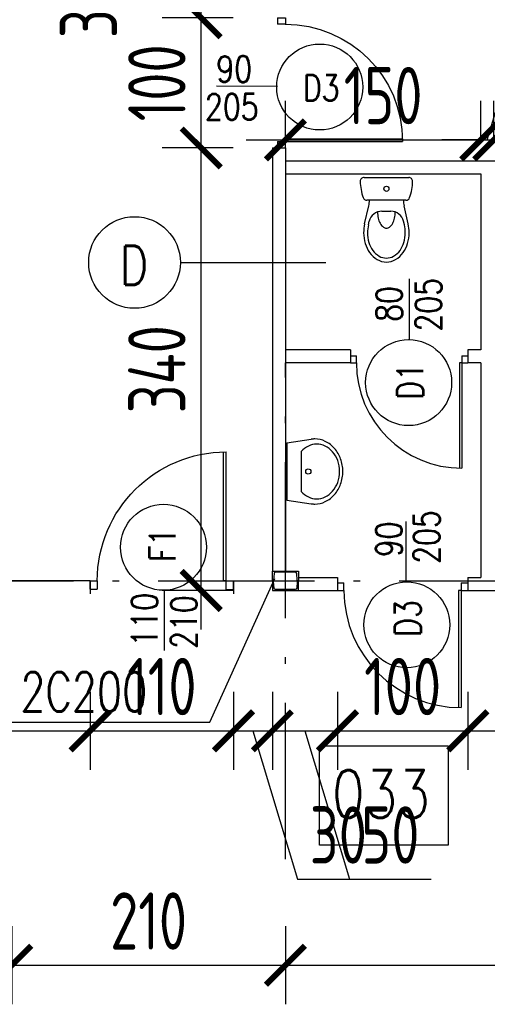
# Model space of a CAD drawing. Extents: x 153948 to 285449, y -89387 to -60195.
# Tile 57 of 101: x 254166 to 254525, y -75855 to -75099. Entities that reach past the tile are written whole.
import ezdxf
from ezdxf.enums import TextEntityAlignment as Align

# ---------------------------------------------------------------- set-up
doc = ezdxf.new("R2010")
doc.units = 0
doc.header["$LTSCALE"] = 100
doc.header["$MEASUREMENT"] = 0
doc.header["$PDMODE"] = 1
doc.linetypes.add('ACAD_ISO10W100', pattern=[18.5, 12, -3, 0.5, -3])
doc.layers.get('0').update_dxf_attribs({"linetype": 'CONTINUOUS'})
doc.layers.get('DEFPOINTS').update_dxf_attribs({"linetype": 'CONTINUOUS'})
for name, color, linetype in [('1', 2, 'CONTINUOUS'), ('A-ARM', 2, 'CONTINUOUS'), ('ALUMINIUM', 5, 'CONTINUOUS'), ('DRZWI', 5, 'CONTINUOUS'), ('K-STA', 2, 'CONTINUOUS'), ('OPIS-POM', 2, 'CONTINUOUS'), ('OSIE', 8, 'ACAD_ISO10W100'), ('R-----OP', 2, 'CONTINUOUS'), ('SCIANY-GK', 11, 'CONTINUOUS'), ('SIATKA', 2, 'ZIGZAG'), ('TEXT', 11, 'CONTINUOUS'), ('WYMIARY', 1, 'CONTINUOUS')]:
    doc.layers.add(name, color=color, linetype=linetype)
doc.styles.add('DYBY-NORMALNY-0-8-N', font='ROMANS.SHX', dxfattribs={"width": 0.8})
doc.styles.add('STYLE2', font='isocp.shx', dxfattribs={"width": 0.8})
doc.styles.add('TXT3', font='SIMPLEX.SHX', dxfattribs={"width": 0.75, "height": 40})
doc.linetypes.add('ZIGZAG', pattern='A,0.0001,-0.2,[131,ltypeshp.shx,S=0.2,R=0,X=-0.2,Y=0],-0.4,[131,ltypeshp.shx,S=0.2,R=180,X=0.2,Y=0],-0.2', length=0.8001)
doc.dimstyles.new('KRESKI_100', dxfattribs={"dimscale": 20, "dimtxt": 2.2, "dimasz": 1.5, "dimexe": 1.5, "dimexo": 1.5, "dimgap": 0.6, "dimtad": 1, "dimdec": 1, "dimrnd": 0.5, "dimdsep": 46, "dimtxsty": 'STYLE2', "dimblk1": 'ARCHTICK', "dimblk2": 'ARCHTICK', "dimsah": 1, "dimcen": 2.5, "dimdle": 1.5, "dimclrd": 10, "dimclre": 10, "dimclrt": 15, "dimadec": 0, "dimazin": 0, "dimtfac": 1, "dimtdec": 1, "dimtmove": 1, "dimatfit": 3, "dimldrblk": 'ARCHTICK', "dimfxl": 1.5, "dimfxlon": 1, "dimtolj": 1, "dimtzin": 0, "dimarcsym": 0})

# ---------------------------------------------------------------- blocks, each defined once
blk = doc.blocks.new('SC200X2')
at = {"layer": '1'}
for points in [[(-10, 7.5), (-10, 0), (-9.7, 0, 0.391021), (-9.11, 0.55), (-8.71, 5.56, -0.391021), (-7.56, 6.62), (7.56, 6.62, -0.391021), (8.71, 5.56), (9.11, 0.55, 0.391021), (9.7, 0), (10, 0), (10, 7.5)], [(-10, -7.5), (-10, 0), (-9.7, 0, -0.391021), (-9.11, -0.55), (-8.71, -5.56, 0.391021), (-7.56, -6.62), (7.56, -6.62, 0.391021), (8.71, -5.56), (9.11, -0.55, -0.391021), (9.7, 0), (10, 0), (10, -7.5)]]:
    blk.add_lwpolyline(points, format="xyb", close=True, dxfattribs=at)
blk = doc.blocks.new('IREK-B09X0507')
at = {"layer": 'A-ARM'}
for p, q in [((-16.71, 35.72), (-13.51, 21.89)), ((-13.78, 36.39), (-13.17, 33.73)), ((13.78, 36.39), (13.17, 33.73)), ((16.71, 35.72), (13.51, 21.89)), ((3.43, 25.98), (-3.43, 25.98)), ((-14.98, 17.5), (14.98, 17.5)), ((17.1, 0), (-17.1, 0))]:
    blk.add_line(p, q, dxfattribs=at)
for points in [[(17.5, 42.5, 0.072039), (16.29, 50.85, 0.083339), (12.91, 57.78, 0.106661), (7.06, 63.1, 0.132138), (0, 65, 0.132138), (-7.06, 63.1, 0.106661), (-12.91, 57.78, 0.083339), (-16.29, 50.85, 0.072039), (-17.5, 42.5, 0.05824), (-16.71, 35.72, 0.083339)], [(14.5, 42.5, 0.072039), (13.41, 49.99, 0.083339), (10.47, 56.04, 0.106661), (5.55, 60.51, 0.132138), (0, 62, 0.132138), (-5.55, 60.51, 0.106661), (-10.47, 56.04, 0.083339), (-13.41, 49.99, 0.072039), (-14.5, 42.5, 0.05824), (-13.79, 36.41, 0.05824)], [(6.84, 26.59, 0.047502), (6.29, 31.25, 0.067446), (4.85, 35.21, 0.105232), (2.35, 38.22, 0.168531), (0, 39.03, 0.168531), (-2.35, 38.22, 0.105232), (-4.85, 35.21, 0.067446), (-6.29, 31.25, 0.047502), (-6.84, 26.59, 0.053598)], [(13.79, 36.41, 0.05824), (14.5, 42.5, 0.05824)], [(16.71, 35.72, 0.05824), (17.5, 42.5, 0.072039)]]:
    blk.add_lwpolyline(points, format="xyb", dxfattribs=at)
blk.add_circle((0, 8.75), 1.96, dxfattribs=at)
for centre, radius, start, end in [((-3.43, 35.98), 10, 193.00467, 270), ((3.43, 35.98), 10, 270, 346.99533), ((16.9, 2.68), 37, 159.65826, 179.46235), ((-14.98, 14.5), 3, 90, 159.65826), ((-33, 17.39), 20, 0.32832, 13.00467), ((33, 17.39), 20, 166.99533, 179.67168), ((14.98, 14.5), 3, 20.34174, 90), ((-16.9, 2.68), 37, 0.53765, 20.34174), ((-17.1, 3), 3, 179.46235, 270), ((17.1, 3), 3, 270, 0.53765)]:
    blk.add_arc(centre, radius, start, end, dxfattribs=at)
blk = doc.blocks.new('D90')
at = {"layer": 'ALUMINIUM'}
for p, q in [((-4.5, 0), (0, 0)), ((0, 0), (0, -5.4)), ((-90.02, -0.04), (-90.02, -5.44)), ((-90.02, -0.04), (-85.52, -0.04)), ((-90.02, -5.44), (-85.52, -5.44)), ((-85.52, -5.4), (-85.52, -0.04)), ((-6.32, -5.4), (-6.32, -86.38)), ((-4.5, -5.4), (-6.32, -5.4)), ((-4.52, -5.4), (-4.52, -86.4)), ((-4.5, 0), (-4.5, -5.4)), ((-4.5, -5.4), (0, -5.4))]:
    blk.add_line(p, q, dxfattribs=at)
blk.add_arc((-4.52, -5.4), 81, 180, 270, dxfattribs=at)
blk = doc.blocks.new('D100')
at = {"layer": 'ALUMINIUM'}
for p, q in [((0, 0), (0, -6)), ((0, 0), (5, 0)), ((5, -5.96), (5, 0)), ((95.02, 0.04), (100.02, 0.04)), ((95.02, 0.04), (95.02, -5.96)), ((100.02, 0.04), (100.02, -5.96)), ((0, -6), (5, -6)), ((93, -5.96), (93, -95.93)), ((95.02, -5.96), (93, -5.96)), ((95, -5.96), (95, -95.96)), ((95.02, -5.96), (100.02, -5.96))]:
    blk.add_line(p, q, dxfattribs=at)
blk.add_arc((95, -5.96), 90, 180, 270, dxfattribs=at)
blk = doc.blocks.new('IREK-B09X0204')
at = {"layer": 'A-ARM'}
for p, q in [((-22, 0), (-24.8, 18.76)), ((22, 0), (24.8, 18.76)), ((-15.26, 11), (15.26, 11)), ((-22, 0), (22, 0))]:
    blk.add_line(p, q, dxfattribs=at)
for points in [[(24.8, 18.76, 0.037015), (25, 21.5, 0.112687), (23.16, 29.56, 0.103282), (17.68, 36.7, 0.092276), (9.73, 41.32, 0.085761), (0, 43, 0.085761), (-9.73, 41.32, 0.092276), (-17.68, 36.7, 0.103282), (-23.16, 29.56, 0.112687), (-25, 21.5, 0.112687)], [(15.26, 11, 0.099658), (19.56, 16.67, 0.112687), (21, 23, 0.112687), (19.56, 29.33, 0.103282), (15.07, 35.17, 0.092276), (8.39, 39.05, 0.085761), (0, 40.5, 0.085761), (-8.39, 39.05, 0.092276), (-15.07, 35.17, 0.103282), (-19.56, 29.33, 0.112687), (-21, 23, 0.112687)], [(-21, 23, 0.112687), (-19.56, 16.67, 0.099658), (-15.26, 11, 0.092276)], [(-25, 21.5, 0.037015), (-24.8, 18.76, 0.103282)]]:
    blk.add_lwpolyline(points, format="xyb", dxfattribs=at)
blk.add_circle((0, 16.5), 2, dxfattribs=at)
blk = doc.blocks.new('D110')
at = {"layer": 'ALUMINIUM'}
for p, q in [((0, 0), (5.5, 0)), ((0, 0), (0, -6.6)), ((5.5, -6.55), (5.5, 0)), ((104.52, 0.05), (104.52, -6.55)), ((104.52, 0.05), (110.02, 0.05)), ((110.02, 0.05), (110.02, -6.55)), ((0, -6.6), (5.5, -6.6)), ((104.52, -6.55), (102.3, -6.55)), ((102.3, -6.55), (102.3, -105.53)), ((104.5, -6.55), (104.5, -105.55)), ((104.52, -6.55), (110.02, -6.55))]:
    blk.add_line(p, q, dxfattribs=at)
blk.add_arc((104.5, -6.55), 99, 180, 270, dxfattribs=at)
blk = doc.blocks.new('_ARCHTICK')
at = {"color": 0, "linetype": 'ByBlock', "const_width": 0.15}
blk.add_lwpolyline([(-0.5, -0.5), (0.5, 0.5)], dxfattribs=at)
blk = doc.blocks.new('*D173')
at = {"layer": 'DEFPOINTS', "color": 0, "ltscale": 0.1, "transparency": 16777216}
for p in [(254020.4, -75539.55), (254220.56, -75539.55), (254220.56, -75644.81)]:
    blk.add_point(p, dxfattribs=at)
at = {"layer": 'WYMIARY', "color": 10, "lineweight": -2, "ltscale": 0.1, "transparency": 16777216}
for p, q in [((254020.4, -75614.81), (254020.4, -75674.81)), ((254220.56, -75614.81), (254220.56, -75674.81)), ((253990.4, -75644.81), (254250.56, -75644.81))]:
    blk.add_line(p, q, dxfattribs=at)
at = {"layer": 'WYMIARY', "color": 10, "lineweight": -2, "ltscale": 0.1, "transparency": 16777216, "xscale": 30, "yscale": 30, "zscale": 30, "rotation": 180}
blk.add_blockref('_ARCHTICK', (254020.4, -75644.81), dxfattribs=at)
at = {"layer": 'WYMIARY', "color": 10, "lineweight": -2, "ltscale": 0.1, "transparency": 16777216, "xscale": 30, "yscale": 30, "zscale": 30}
blk.add_blockref('_ARCHTICK', (254220.56, -75644.81), dxfattribs=at)
at = {"layer": 'WYMIARY', "color": 15, "ltscale": 0.1, "transparency": 16777216, "insert": (254120.48, -75610.8), "char_height": 44, "attachment_point": 5, "style": 'STYLE2'}
blk.add_mtext('\\A1;200', dxfattribs=at)
blk = doc.blocks.new('*D174')
at = {"layer": 'DEFPOINTS', "color": 0, "ltscale": 0.1, "transparency": 16777216}
for p in [(254220.56, -75539.55), (254330.56, -75539.55), (254330.56, -75644.81)]:
    blk.add_point(p, dxfattribs=at)
at = {"layer": 'WYMIARY', "color": 10, "lineweight": -2, "ltscale": 0.1, "transparency": 16777216}
for p, q in [((254220.56, -75614.81), (254220.56, -75674.81)), ((254330.56, -75614.81), (254330.56, -75674.81)), ((254190.56, -75644.81), (254360.56, -75644.81))]:
    blk.add_line(p, q, dxfattribs=at)
at = {"layer": 'WYMIARY', "color": 10, "lineweight": -2, "ltscale": 0.1, "transparency": 16777216, "xscale": 30, "yscale": 30, "zscale": 30, "rotation": 180}
blk.add_blockref('_ARCHTICK', (254220.56, -75644.81), dxfattribs=at)
at = {"layer": 'WYMIARY', "color": 10, "lineweight": -2, "ltscale": 0.1, "transparency": 16777216, "xscale": 30, "yscale": 30, "zscale": 30}
blk.add_blockref('_ARCHTICK', (254330.56, -75644.81), dxfattribs=at)
at = {"layer": 'WYMIARY', "color": 15, "ltscale": 0.1, "transparency": 16777216, "insert": (254275.56, -75610.81), "char_height": 44, "attachment_point": 5, "style": 'STYLE2'}
blk.add_mtext('\\A1;110', dxfattribs=at)
blk = doc.blocks.new('*D175')
at = {"layer": 'DEFPOINTS', "color": 0, "ltscale": 0.1, "transparency": 16777216}
for p in [(254360.4, -75529.55), (254330.56, -75539.55), (254360.4, -75644.81)]:
    blk.add_point(p, dxfattribs=at)
at = {"layer": 'WYMIARY', "color": 10, "lineweight": -2, "ltscale": 0.1, "transparency": 16777216}
for p, q in [((254330.56, -75614.81), (254330.56, -75674.81)), ((254360.4, -75614.81), (254360.4, -75674.81)), ((254300.56, -75644.81), (254390.4, -75644.81)), ((254345.48, -75644.81), (254379.68, -75758.81)), ((254379.68, -75758.81), (254442.43, -75758.81))]:
    blk.add_line(p, q, dxfattribs=at)
at = {"layer": 'WYMIARY', "color": 10, "lineweight": -2, "ltscale": 0.1, "transparency": 16777216, "xscale": 30, "yscale": 30, "zscale": 30, "rotation": 180}
blk.add_blockref('_ARCHTICK', (254330.56, -75644.81), dxfattribs=at)
at = {"layer": 'WYMIARY', "color": 10, "lineweight": -2, "ltscale": 0.1, "transparency": 16777216, "xscale": 30, "yscale": 30, "zscale": 30}
blk.add_blockref('_ARCHTICK', (254360.4, -75644.81), dxfattribs=at)
at = {"layer": 'WYMIARY', "color": 15, "ltscale": 0.1, "transparency": 16777216, "insert": (254411.05, -75724.81), "char_height": 44, "attachment_point": 5, "style": 'STYLE2'}
blk.add_mtext('\\A1;30', dxfattribs=at)
blk = doc.blocks.new('*D176')
at = {"layer": 'DEFPOINTS', "color": 0, "ltscale": 0.1, "transparency": 16777216}
for p in [(254360.4, -75529.55), (254410.4, -75537.05), (254410.4, -75644.81)]:
    blk.add_point(p, dxfattribs=at)
at = {"layer": 'WYMIARY', "color": 10, "lineweight": -2, "ltscale": 0.1, "transparency": 16777216}
for p, q in [((254360.4, -75614.81), (254360.4, -75674.81)), ((254410.4, -75614.81), (254410.4, -75674.81)), ((254330.4, -75644.81), (254440.4, -75644.81)), ((254385.4, -75644.81), (254419.6, -75758.81)), ((254419.6, -75758.81), (254482.35, -75758.81))]:
    blk.add_line(p, q, dxfattribs=at)
at = {"layer": 'WYMIARY', "color": 10, "lineweight": -2, "ltscale": 0.1, "transparency": 16777216, "xscale": 30, "yscale": 30, "zscale": 30, "rotation": 180}
blk.add_blockref('_ARCHTICK', (254360.4, -75644.81), dxfattribs=at)
at = {"layer": 'WYMIARY', "color": 10, "lineweight": -2, "ltscale": 0.1, "transparency": 16777216, "xscale": 30, "yscale": 30, "zscale": 30}
blk.add_blockref('_ARCHTICK', (254410.4, -75644.81), dxfattribs=at)
at = {"layer": 'WYMIARY', "color": 15, "ltscale": 0.1, "transparency": 16777216, "insert": (254450.98, -75724.81), "char_height": 44, "attachment_point": 5, "style": 'STYLE2'}
blk.add_mtext('\\A1;50', dxfattribs=at)
blk = doc.blocks.new('*D177')
at = {"layer": 'DEFPOINTS', "color": 0, "ltscale": 0.1, "transparency": 16777216}
for p in [(254410.4, -75537.05), (254510.45, -75537.05), (254510.45, -75644.81)]:
    blk.add_point(p, dxfattribs=at)
at = {"layer": 'WYMIARY', "color": 10, "lineweight": -2, "ltscale": 0.1, "transparency": 16777216}
for p, q in [((254410.4, -75614.81), (254410.4, -75674.81)), ((254510.45, -75614.81), (254510.45, -75674.81)), ((254380.4, -75644.81), (254540.45, -75644.81))]:
    blk.add_line(p, q, dxfattribs=at)
at = {"layer": 'WYMIARY', "color": 10, "lineweight": -2, "ltscale": 0.1, "transparency": 16777216, "xscale": 30, "yscale": 30, "zscale": 30, "rotation": 180}
blk.add_blockref('_ARCHTICK', (254410.4, -75644.81), dxfattribs=at)
at = {"layer": 'WYMIARY', "color": 10, "lineweight": -2, "ltscale": 0.1, "transparency": 16777216, "xscale": 30, "yscale": 30, "zscale": 30}
blk.add_blockref('_ARCHTICK', (254510.45, -75644.81), dxfattribs=at)
at = {"layer": 'WYMIARY', "color": 15, "ltscale": 0.1, "transparency": 16777216, "insert": (254460.43, -75610.81), "char_height": 44, "attachment_point": 5, "style": 'STYLE2'}
blk.add_mtext('\\A1;100', dxfattribs=at)
blk = doc.blocks.new('*D178')
at = {"layer": 'DEFPOINTS', "color": 0, "ltscale": 0.1, "transparency": 16777216}
for p in [(254510.45, -75537.05), (254570.4, -75537.05), (254570.4, -75644.81)]:
    blk.add_point(p, dxfattribs=at)
at = {"layer": 'WYMIARY', "color": 10, "lineweight": -2, "ltscale": 0.1, "transparency": 16777216}
for p, q in [((254510.45, -75614.81), (254510.45, -75674.81)), ((254570.4, -75614.81), (254570.4, -75674.81)), ((254480.45, -75644.81), (254600.4, -75644.81)), ((254540.43, -75644.81), (254574.63, -75758.81)), ((254574.63, -75758.81), (254639.48, -75758.81))]:
    blk.add_line(p, q, dxfattribs=at)
at = {"layer": 'WYMIARY', "color": 10, "lineweight": -2, "ltscale": 0.1, "transparency": 16777216, "xscale": 30, "yscale": 30, "zscale": 30, "rotation": 180}
blk.add_blockref('_ARCHTICK', (254510.45, -75644.81), dxfattribs=at)
at = {"layer": 'WYMIARY', "color": 10, "lineweight": -2, "ltscale": 0.1, "transparency": 16777216, "xscale": 30, "yscale": 30, "zscale": 30}
blk.add_blockref('_ARCHTICK', (254570.4, -75644.81), dxfattribs=at)
at = {"layer": 'WYMIARY', "color": 15, "ltscale": 0.1, "transparency": 16777216, "insert": (254607.05, -75724.81), "char_height": 44, "attachment_point": 5, "style": 'STYLE2'}
blk.add_mtext('\\A1;60', dxfattribs=at)
blk = doc.blocks.new('*D187')
at = {"layer": 'DEFPOINTS', "color": 0, "ltscale": 0.1, "transparency": 16777216}
for p in [(254520.4, -75190.81), (254370.4, -75217.05), (254520.4, -75217.05)]:
    blk.add_point(p, dxfattribs=at)
at = {"layer": 'WYMIARY', "color": 10, "lineweight": -2, "ltscale": 0.1, "transparency": 16777216}
for p, q in [((254370.4, -75190.81), (254370.4, -75160.81)), ((254520.4, -75190.81), (254520.4, -75160.81)), ((254340.4, -75190.81), (254550.4, -75190.81))]:
    blk.add_line(p, q, dxfattribs=at)
at = {"layer": 'WYMIARY', "color": 10, "lineweight": -2, "ltscale": 0.1, "transparency": 16777216, "xscale": 30, "yscale": 30, "zscale": 30, "rotation": 180}
blk.add_blockref('_ARCHTICK', (254370.4, -75190.81), dxfattribs=at)
at = {"layer": 'WYMIARY', "color": 10, "lineweight": -2, "ltscale": 0.1, "transparency": 16777216, "xscale": 30, "yscale": 30, "zscale": 30}
blk.add_blockref('_ARCHTICK', (254520.4, -75190.81), dxfattribs=at)
at = {"layer": 'WYMIARY', "color": 15, "ltscale": 0.1, "transparency": 16777216, "insert": (254445.4, -75156.81), "char_height": 44, "attachment_point": 5, "style": 'STYLE2'}
blk.add_mtext('\\A1;150', dxfattribs=at)
blk = doc.blocks.new('*D188')
at = {"layer": 'DEFPOINTS', "color": 0, "ltscale": 0.1, "transparency": 16777216}
for p in [(254530.4, -75190.81), (254520.4, -75217.05), (254530.4, -75217.05)]:
    blk.add_point(p, dxfattribs=at)
at = {"layer": 'WYMIARY', "color": 10, "lineweight": -2, "ltscale": 0.1, "transparency": 16777216}
for p, q in [((254525.4, -75190.81), (254546.4, -75120.81)), ((254546.4, -75120.81), (254602.11, -75120.81)), ((254520.4, -75190.81), (254520.4, -75160.81)), ((254530.4, -75190.81), (254530.4, -75160.81)), ((254520.4, -75190.81), (254490.4, -75190.81)), ((254520.4, -75190.81), (254530.4, -75190.81)), ((254520.4, -75190.81), (254530.4, -75190.81)), ((254530.4, -75190.81), (254560.4, -75190.81))]:
    blk.add_line(p, q, dxfattribs=at)
at = {"layer": 'WYMIARY', "color": 10, "lineweight": -2, "ltscale": 0.1, "transparency": 16777216, "xscale": 30, "yscale": 30, "zscale": 30}
blk.add_blockref('_ARCHTICK', (254520.4, -75190.81), dxfattribs=at)
at = {"layer": 'WYMIARY', "color": 10, "lineweight": -2, "ltscale": 0.1, "transparency": 16777216, "xscale": 30, "yscale": 30, "zscale": 30, "rotation": 180}
blk.add_blockref('_ARCHTICK', (254530.4, -75190.81), dxfattribs=at)
at = {"layer": 'WYMIARY', "color": 15, "ltscale": 0.1, "transparency": 16777216, "insert": (254574.26, -75086.81), "char_height": 44, "attachment_point": 5, "style": 'STYLE2'}
blk.add_mtext('\\A1;10', dxfattribs=at)
blk = doc.blocks.new('*D189')
at = {"layer": 'DEFPOINTS', "color": 0, "ltscale": 0.1, "transparency": 16777216}
for p in [(254680.4, -75190.81), (254530.4, -75217.05), (254680.4, -75217.05)]:
    blk.add_point(p, dxfattribs=at)
at = {"layer": 'WYMIARY', "color": 10, "lineweight": -2, "ltscale": 0.1, "transparency": 16777216}
for p, q in [((254530.4, -75190.81), (254530.4, -75160.81)), ((254680.4, -75190.81), (254680.4, -75160.81)), ((254500.4, -75190.81), (254710.4, -75190.81))]:
    blk.add_line(p, q, dxfattribs=at)
at = {"layer": 'WYMIARY', "color": 10, "lineweight": -2, "ltscale": 0.1, "transparency": 16777216, "xscale": 30, "yscale": 30, "zscale": 30, "rotation": 180}
blk.add_blockref('_ARCHTICK', (254530.4, -75190.81), dxfattribs=at)
at = {"layer": 'WYMIARY', "color": 10, "lineweight": -2, "ltscale": 0.1, "transparency": 16777216, "xscale": 30, "yscale": 30, "zscale": 30}
blk.add_blockref('_ARCHTICK', (254680.4, -75190.81), dxfattribs=at)
at = {"layer": 'WYMIARY', "color": 15, "ltscale": 0.1, "transparency": 16777216, "insert": (254605.4, -75156.81), "char_height": 44, "attachment_point": 5, "style": 'STYLE2'}
blk.add_mtext('\\A1;150', dxfattribs=at)
blk = doc.blocks.new('*D192')
at = {"layer": 'DEFPOINTS', "color": 0, "ltscale": 0.1, "transparency": 16777216}
for p in [(254305.75, -75197.05), (254360.4, -75197.05), (254360.4, -75537.05)]:
    blk.add_point(p, dxfattribs=at)
at = {"layer": 'WYMIARY', "color": 10, "lineweight": -2, "ltscale": 0.1, "transparency": 16777216}
for p, q in [((254305.75, -75567.05), (254305.75, -75167.05)), ((254330.4, -75197.05), (254275.75, -75197.05)), ((254330.4, -75537.05), (254275.75, -75537.05))]:
    blk.add_line(p, q, dxfattribs=at)
at = {"layer": 'WYMIARY', "color": 10, "lineweight": -2, "ltscale": 0.1, "transparency": 16777216, "xscale": 30, "yscale": 30, "zscale": 30}
for p, rotation in [((254305.75, -75197.05), 90), ((254305.75, -75537.05), 270)]:
    blk.add_blockref('_ARCHTICK', p, dxfattribs=dict(at, rotation=rotation))
at = {"layer": 'WYMIARY', "color": 15, "ltscale": 0.1, "transparency": 16777216, "insert": (254271.75, -75367.05), "char_height": 44, "attachment_point": 5, "rotation": 90, "style": 'STYLE2'}
blk.add_mtext('\\A1;340', dxfattribs=at)
blk = doc.blocks.new('*D193')
at = {"layer": 'DEFPOINTS', "color": 0, "ltscale": 0.1, "transparency": 16777216}
for p in [(254305.75, -75097), (254360.4, -75097), (254360.4, -75197.05)]:
    blk.add_point(p, dxfattribs=at)
at = {"layer": 'WYMIARY', "color": 10, "lineweight": -2, "ltscale": 0.1, "transparency": 16777216}
for p, q in [((254305.75, -75227.05), (254305.75, -75067)), ((254330.4, -75097), (254275.75, -75097)), ((254330.4, -75197.05), (254275.75, -75197.05))]:
    blk.add_line(p, q, dxfattribs=at)
at = {"layer": 'WYMIARY', "color": 10, "lineweight": -2, "ltscale": 0.1, "transparency": 16777216, "xscale": 30, "yscale": 30, "zscale": 30}
for p, rotation in [((254305.75, -75097), 90), ((254305.75, -75197.05), 270)]:
    blk.add_blockref('_ARCHTICK', p, dxfattribs=dict(at, rotation=rotation))
at = {"layer": 'WYMIARY', "color": 15, "ltscale": 0.1, "transparency": 16777216, "insert": (254271.75, -75147.02), "char_height": 44, "attachment_point": 5, "rotation": 90, "style": 'STYLE2'}
blk.add_mtext('\\A1;100', dxfattribs=at)
blk = doc.blocks.new('*D194')
at = {"layer": 'DEFPOINTS', "color": 0, "ltscale": 0.1, "transparency": 16777216}
for p in [(254305.75, -75067.05), (254360.4, -75067.05), (254360.4, -75097)]:
    blk.add_point(p, dxfattribs=at)
at = {"layer": 'WYMIARY', "color": 10, "lineweight": -2, "ltscale": 0.1, "transparency": 16777216}
for p, q in [((254305.75, -75127), (254305.75, -75037.05)), ((254330.4, -75067.05), (254275.75, -75067.05)), ((254330.4, -75097), (254275.75, -75097))]:
    blk.add_line(p, q, dxfattribs=at)
at = {"layer": 'WYMIARY', "color": 10, "lineweight": -2, "ltscale": 0.1, "transparency": 16777216, "xscale": 30, "yscale": 30, "zscale": 30}
for p, rotation in [((254305.75, -75067.05), 90), ((254305.75, -75097), 270)]:
    blk.add_blockref('_ARCHTICK', p, dxfattribs=dict(at, rotation=rotation))
at = {"layer": 'WYMIARY', "color": 15, "ltscale": 0.1, "transparency": 16777216, "insert": (254219.25, -75090.67), "char_height": 44, "attachment_point": 5, "rotation": 90, "style": 'STYLE2'}
blk.add_mtext('\\A1;30', dxfattribs=at)
blk = doc.blocks.new('*D409')
at = {"layer": 'DEFPOINTS', "color": 0, "ltscale": 0.1, "transparency": 16777216}
for p in [(254160.4, -75700.1), (254370.4, -75743.35), (254370.4, -75824.91)]:
    blk.add_point(p, dxfattribs=at)
at = {"layer": 'WYMIARY', "color": 10, "lineweight": -2, "ltscale": 0.1, "transparency": 16777216}
for p, q in [((254160.4, -75794.91), (254160.4, -75854.91)), ((254370.4, -75794.91), (254370.4, -75854.91)), ((254130.4, -75824.91), (254400.4, -75824.91))]:
    blk.add_line(p, q, dxfattribs=at)
at = {"layer": 'WYMIARY', "color": 10, "lineweight": -2, "ltscale": 0.1, "transparency": 16777216, "xscale": 30, "yscale": 30, "zscale": 30, "rotation": 180}
blk.add_blockref('_ARCHTICK', (254160.4, -75824.91), dxfattribs=at)
at = {"layer": 'WYMIARY', "color": 10, "lineweight": -2, "ltscale": 0.1, "transparency": 16777216, "xscale": 30, "yscale": 30, "zscale": 30}
blk.add_blockref('_ARCHTICK', (254370.4, -75824.91), dxfattribs=at)
at = {"layer": 'WYMIARY', "color": 15, "ltscale": 0.1, "transparency": 16777216, "insert": (254265.4, -75790.9), "char_height": 44, "attachment_point": 5, "style": 'STYLE2'}
blk.add_mtext('\\A1;210', dxfattribs=at)
blk = doc.blocks.new('*D410')
at = {"layer": 'DEFPOINTS', "color": 0, "ltscale": 0.1, "transparency": 16777216}
for p in [(254370.4, -75743.35), (255220.4, -75743.35), (255220.4, -75824.91)]:
    blk.add_point(p, dxfattribs=at)
at = {"layer": 'WYMIARY', "color": 10, "lineweight": -2, "ltscale": 0.1, "transparency": 16777216}
for p, q in [((254370.4, -75794.91), (254370.4, -75854.91)), ((255220.4, -75794.91), (255220.4, -75854.91)), ((254340.4, -75824.91), (255250.4, -75824.91))]:
    blk.add_line(p, q, dxfattribs=at)
at = {"layer": 'WYMIARY', "color": 10, "lineweight": -2, "ltscale": 0.1, "transparency": 16777216, "xscale": 30, "yscale": 30, "zscale": 30, "rotation": 180}
blk.add_blockref('_ARCHTICK', (254370.4, -75824.91), dxfattribs=at)
at = {"layer": 'WYMIARY', "color": 10, "lineweight": -2, "ltscale": 0.1, "transparency": 16777216, "xscale": 30, "yscale": 30, "zscale": 30}
blk.add_blockref('_ARCHTICK', (255220.4, -75824.91), dxfattribs=at)
at = {"layer": 'WYMIARY', "color": 15, "ltscale": 0.1, "transparency": 16777216, "insert": (254795.4, -75790.91), "char_height": 44, "attachment_point": 5, "style": 'STYLE2'}
blk.add_mtext('\\A1;850', dxfattribs=at)

msp = doc.modelspace()

# ---------------------------------------------------------------- linework, layer by layer
at = {"layer": 'OPIS-POM'}
msp.add_lwpolyline([(254396.64, -75656.46), (254495.31, -75656.46), (254495.31, -75732.78), (254396.64, -75732.78)], close=True, dxfattribs=at)
at = {"layer": 'OSIE', "ltscale": 0.1}
for p, q in [((254370.4, -75743.35), (254370.4, -75362.05)), ((252422.8, -75529.55), (255611.88, -75529.55))]:
    msp.add_line(p, q, dxfattribs=at)
at = {"layer": 'R-----OP'}
msp.add_line((254401.52, -75285.41), (254289.78, -75285.41), dxfattribs=at)
for points in [[(254364.32, -75149.75), (254317.47, -75149.7)], [(254465.81, -75344.32), (254465.81, -75297.47)], [(254463.15, -75530.96), (254463.11, -75484.11)], [(254277.31, -75536.23), (254277.31, -75583.08)]]:
    msp.add_lwpolyline(points, dxfattribs=at)
for centre, radius in [((254396.75, -75150.23), 33), ((254254.6, -75285.02), 35.19), ((254465.02, -75377.31), 33), ((254276.83, -75503.8), 33), ((254463.63, -75563.4), 33)]:
    msp.add_circle(centre, radius, dxfattribs=at)
at = {"layer": 'SCIANY-GK', "ltscale": 0.1}
for p, q in [((254360.4, -75197.05), (254370.4, -75197.05)), ((254360.4, -75197.05), (254360.4, -75522.05)), ((254370.4, -75197.05), (254370.4, -75522.05)), ((254370.4, -75207.05), (254950.4, -75207.05)), ((254370.4, -75217.05), (254520.4, -75217.05)), ((254520.4, -75217.05), (254520.4, -75352.05)), ((254420.38, -75352.08), (254370.4, -75352.05)), ((254420.38, -75352.08), (254420.36, -75362.13)), ((254420.38, -75352.08), (254420.38, -75362.08)), ((254510.4, -75352.05), (254510.4, -75362.05)), ((254520.4, -75352.05), (254510.4, -75352.05)), ((254420.38, -75362.08), (254370.4, -75362.05)), ((254520.4, -75362.05), (254510.4, -75362.05)), ((254520.4, -75362.05), (254520.4, -75527.05)), ((254380.4, -75527.05), (254410.4, -75527.05)), ((254410.4, -75527.05), (254410.4, -75537.05)), ((254510.45, -75527.05), (254520.4, -75527.05)), ((254510.45, -75527.05), (254510.45, -75537.05)), ((254380.4, -75537.05), (254410.4, -75537.05)), ((254510.45, -75537.05), (254570.4, -75537.05))]:
    msp.add_line(p, q, dxfattribs=at)
at = {"layer": 'SIATKA', "ltscale": 0.2}
for p, q in [((254220.53, -75529.55), (254020.4, -75529.55)), ((254330.56, -75529.55), (254360.4, -75529.55))]:
    msp.add_line(p, q, dxfattribs=at)
at = {"layer": 'SIATKA', "linetype": 'Continuous', "ltscale": 0.1}
for p, q in [((254220.56, -75529.55), (254220.56, -75539.55)), ((254330.56, -75529.55), (254330.56, -75539.55))]:
    msp.add_line(p, q, dxfattribs=at)
at = {"layer": 'TEXT'}
for p, q in [((254312.44, -75638.16), (254362.32, -75527.86)), ((254158.62, -75638.16), (254312.44, -75638.16))]:
    msp.add_line(p, q, dxfattribs=at)

# ---------------------------------------------------------------- block references
at = {"layer": 'A-ARM'}
for name, p, rotation in [('IREK-B09X0507', (254447.96, -75219.67), 180), ('IREK-B09X0204', (254371.5, -75445.59), 270)]:
    msp.add_blockref(name, p, dxfattribs=dict(at, rotation=rotation))
at = {"layer": 'ALUMINIUM', "ltscale": 0.1}
msp.add_blockref('D90', (254510.4, -75356.65), dxfattribs=at)
at = {"layer": 'DRZWI', "ltscale": 0.12, "xscale": -1, "rotation": 90}
msp.add_blockref('D100', (254364.4, -75097), dxfattribs=at)
at = {"layer": 'DRZWI', "ltscale": 0.12}
msp.add_blockref('D100', (254410.4, -75531.05), dxfattribs=at)
at = {"layer": 'K-STA', "ltscale": 0.5, "rotation": 180}
msp.add_blockref('SC200X2', (254370.4, -75529.55), dxfattribs=at)
at = {"layer": 'SIATKA', "linetype": 'Continuous', "ltscale": 0.1, "xscale": -1, "rotation": 180}
msp.add_blockref('D110', (254220.53, -75536.1), dxfattribs=at)

# ---------------------------------------------------------------- texts
at = {"layer": 'OPIS-POM', "style": 'DYBY-NORMALNY-0-8-N', "width": 0.8}
msp.add_text('033', height=36.562, dxfattribs=at).set_placement((254443.85, -75693.28), align=Align.MIDDLE)
at = {"layer": 'R-----OP', "color": 2, "style": 'DYBY-NORMALNY-0-8-N', "width": 0.8}
for s, p in [('90', (254331.09, -75136.46)), ('205', (254329.26, -75165.45))]:
    msp.add_text(s, height=20, dxfattribs=at).set_placement(p, align=Align.MIDDLE)
msp.add_text('D3', height=20, dxfattribs=at).set_placement((254397.88, -75150.89), align=Align.MIDDLE_CENTER)
at = {"layer": 'R-----OP', "style": 'DYBY-NORMALNY-0-8-N', "width": 0.8}
msp.add_text('D', height=30, dxfattribs=at).set_placement((254254.2, -75287.13), align=Align.MIDDLE)
at = {"layer": 'R-----OP', "color": 2, "style": 'DYBY-NORMALNY-0-8-N', "width": 0.8}
for s, p in [('205', (254490.19, -75338.07)), ('80', (254460.09, -75330.62))]:
    msp.add_text(s, height=20, rotation=90, dxfattribs=at).set_placement(p)
for s, p in [('D1', (254466.21, -75376.24)), ('F1', (254276.16, -75501.91)), ('D3', (254464.3, -75558.42))]:
    msp.add_text(s, height=20, rotation=90, dxfattribs=at).set_placement(p, align=Align.MIDDLE_CENTER)
for s, p in [('205', (254478.85, -75495.9)), ('90', (254449.86, -75497.73)), ('110', (254262.31, -75559.46)), ('210', (254292.53, -75561.29))]:
    msp.add_text(s, height=20, rotation=90, dxfattribs=at).set_placement(p, align=Align.MIDDLE)
at = {"layer": 'TEXT', "style": 'TXT3', "width": 0.75}
msp.add_text('2C200', height=30, dxfattribs=at).set_placement((254166.92, -75629.87))

# ---------------------------------------------------------------- dimensions: what is measured, and where the dimension line sits
at = {"layer": 'WYMIARY', "ltscale": 0.1}
dim = msp.add_linear_dim(base=(254305.7486, -75067.0458), p1=(254360.4035, -75097.0009), p2=(254360.4035, -75067.0458), angle=90, dimstyle='KRESKI_100', dxfattribs=at)
dim.commit()
dim.dimension.update_dxf_attribs({"geometry": '*D194', "text_midpoint": (254253.2486, -75090.6689), "dimtype": 160})
for base, p1, p2, picture, middle in [((254530.4, -75190.81), (254520.4, -75217.05), (254530.4, -75217.05), '*D188', (254558.4, -75086.81)), ((254520.4, -75190.81), (254370.4, -75217.05), (254520.4, -75217.05), '*D187', (254445.4, -75156.81)), ((254680.4, -75190.81), (254530.4, -75217.05), (254680.4, -75217.05), '*D189', (254605.4, -75156.81)), ((254360.4, -75644.81), (254330.56, -75539.55), (254360.4, -75529.55), '*D175', (254391.68, -75724.81)), ((254410.4, -75644.81), (254360.4, -75529.55), (254410.4, -75537.05), '*D176', (254431.6, -75724.81)), ((254220.56, -75644.81), (254020.4, -75539.55), (254220.56, -75539.55), '*D173', (254120.48, -75610.8)), ((254330.56, -75644.81), (254220.56, -75539.55), (254330.56, -75539.55), '*D174', (254275.56, -75610.81)), ((254510.4484, -75644.8093), (254410.4035, -75537.0458), (254510.4484, -75537.0458), '*D177', (254460.426, -75610.8093)), ((254570.4035, -75644.8093), (254510.4484, -75537.0458), (254570.4035, -75537.0458), '*D178', (254586.626, -75724.8093)), ((254370.4, -75824.91), (254160.4, -75700.1), (254370.4, -75743.35), '*D409', (254265.4, -75790.9)), ((255220.4, -75824.91), (254370.4, -75743.35), (255220.4, -75743.35), '*D410', (254795.4, -75790.91))]:
    dim = msp.add_linear_dim(base=base, p1=p1, p2=p2, dimstyle='KRESKI_100', dxfattribs=at)
    dim.commit()
    dim.dimension.update_dxf_attribs({"geometry": picture, "text_midpoint": middle})
for base, p1, p2, picture, middle in [((254305.7486, -75097.0009), (254360.4035, -75197.0458), (254360.4035, -75097.0009), '*D193', (254271.7486, -75147.0233)), ((254305.75, -75197.05), (254360.4, -75537.05), (254360.4, -75197.05), '*D192', (254271.75, -75367.05))]:
    dim = msp.add_linear_dim(base=base, p1=p1, p2=p2, angle=90, dimstyle='KRESKI_100', dxfattribs=at)
    dim.commit()
    dim.dimension.update_dxf_attribs({"geometry": picture, "text_midpoint": middle})

doc.saveas('drawing.dxf')
